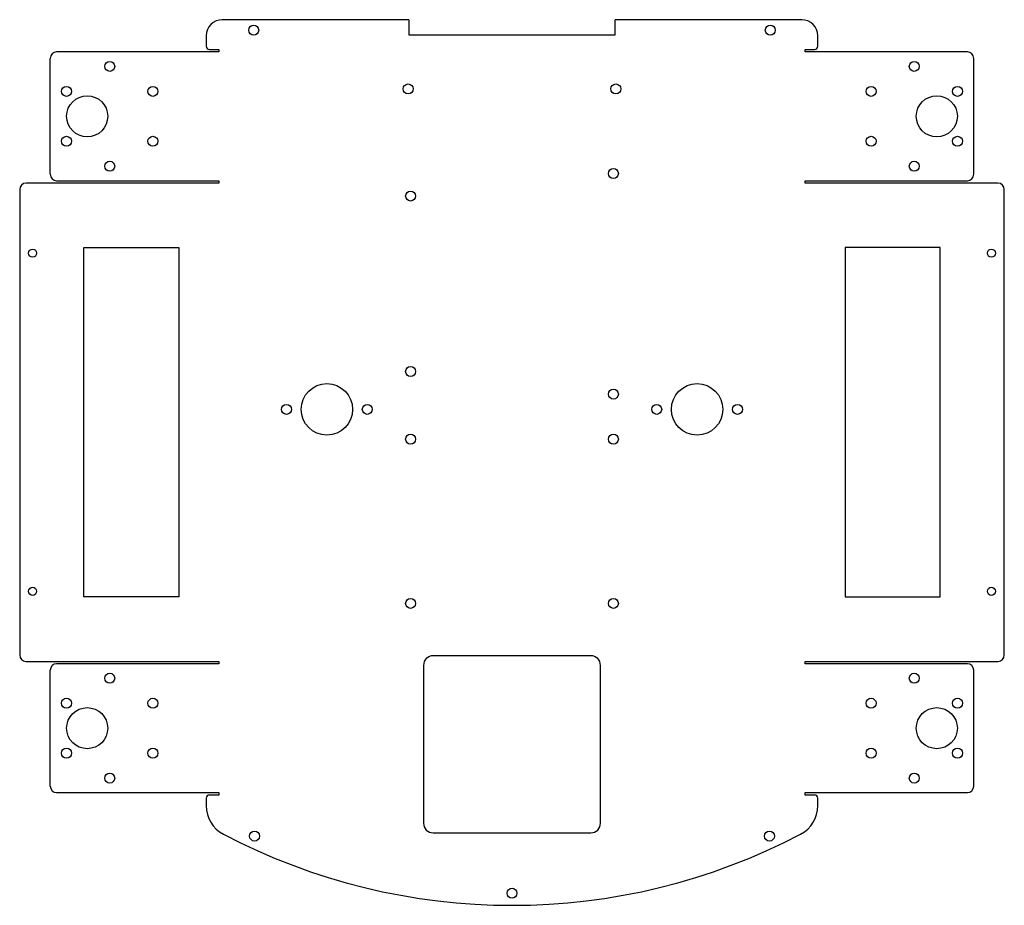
# Model space of a CAD drawing. Header units: millimetres. Extents: x -153 to 153, y -150 to 125.
import ezdxf

# ---------------------------------------------------------------- set-up
doc = ezdxf.new("R2010")
doc.units = ezdxf.units.MM

msp = doc.modelspace()

# ---------------------------------------------------------------- linework, layer by layer
at = {"color": 7, "linetype": 'Continuous', "lineweight": 25}
for p, q in [((-32, 125), (-90, 125)), ((-32, 125), (-32, 120.25)), ((90, 125), (32, 125)), ((32, 120.25), (32, 125)), ((-95, 120), (-95, 116.75)), ((-32, 120.25), (32, 120.25)), ((95, 116.75), (95, 120)), ((-91.1, 115), (-141.47, 115)), ((-94, 115.75), (-91.1, 115.75)), ((-91.1, 115.75), (-91.1, 115)), ((91.1, 115), (91.1, 115.75)), ((91.1, 115.75), (94, 115.75)), ((141.47, 115), (91.1, 115)), ((-143.47, 77), (-143.47, 113)), ((143.47, 77), (143.47, 113)), ((-91.1, 74.25), (-150.94, 74.25)), ((-141.47, 75), (-91.1, 75)), ((-91.1, 75), (-91.1, 74.25)), ((91.1, 74.25), (91.1, 75)), ((91.1, 75), (141.47, 75)), ((150.94, 74.25), (91.1, 74.25)), ((-152.94, 72.25), (-152.94, -72.25)), ((152.94, -72.25), (152.94, 72.25)), ((-132.97, -54.25), (-132.97, 54.25)), ((-132.97, 54.25), (-103.47, 54.25)), ((-103.47, 54.25), (-103.47, -54.25)), ((103.47, 54.25), (103.47, -54.25)), ((132.97, 54.25), (103.47, 54.25)), ((132.97, -54.25), (132.97, 54.25)), ((-103.47, -54.25), (-132.97, -54.25)), ((103.47, -54.25), (132.97, -54.25)), ((24.5, -72.5), (-24.5, -72.5)), ((-150.94, -74.25), (-91.1, -74.25)), ((-91.1, -75), (-141.47, -75)), ((-91.1, -74.25), (-91.1, -75)), ((-27.5, -75.5), (-27.5, -124.5)), ((27.5, -124.5), (27.5, -75.5)), ((91.1, -75), (91.1, -74.25)), ((91.1, -74.25), (150.94, -74.25)), ((141.47, -75), (91.1, -75)), ((-143.47, -113), (-143.47, -77)), ((143.47, -113), (143.47, -77)), ((-141.47, -115), (-91.1, -115)), ((-91.1, -115.75), (-94, -115.75)), ((-91.1, -115), (-91.1, -115.75)), ((91.1, -115.75), (91.1, -115)), ((91.1, -115), (141.47, -115)), ((94, -115.75), (91.1, -115.75)), ((-95, -116.75), (-95, -119.06)), ((95, -119.06), (95, -116.75)), ((-24.5, -127.5), (24.5, -127.5))]:
    msp.add_line(p, q, dxfattribs=at)
for centre, radius in [((-80.25, 121.75), 1.55), ((80.25, 121.75), 1.55), ((-124.97, 110.5), 1.55), ((124.97, 110.5), 1.55), ((-138.39, 102.75), 1.55), ((-111.55, 102.75), 1.55), ((-32.25, 103.5), 1.55), ((32.25, 103.5), 1.55), ((111.55, 102.75), 1.55), ((138.39, 102.75), 1.55), ((-131.97, 95), 6.38), ((131.97, 95), 6.38), ((-138.39, 87.25), 1.55), ((-111.55, 87.25), 1.55), ((111.55, 87.25), 1.55), ((138.39, 87.25), 1.55), ((-124.97, 79.5), 1.55), ((124.97, 79.5), 1.55), ((31.5, 77.25), 1.55), ((-31.5, 70.25), 1.55), ((-148.94, 52.5), 1.25), ((148.94, 52.5), 1.25), ((-31.5, 15.75), 1.55), ((-57.5, 4), 8), ((31.5, 8.75), 1.55), ((57.5, 4), 8), ((-70.05, 4), 1.55), ((-44.95, 4), 1.55), ((44.95, 4), 1.55), ((70.05, 4), 1.55), ((-31.5, -5.25), 1.55), ((31.5, -5.25), 1.55), ((-148.94, -52.5), 1.25), ((148.94, -52.5), 1.25), ((-31.5, -56.25), 1.55), ((31.5, -56.25), 1.55), ((-124.97, -79.5), 1.55), ((124.97, -79.5), 1.55), ((-138.39, -87.25), 1.55), ((-131.97, -95), 6.38), ((-111.55, -87.25), 1.55), ((111.55, -87.25), 1.55), ((131.97, -95), 6.38), ((138.39, -87.25), 1.55), ((-138.39, -102.75), 1.55), ((-111.55, -102.75), 1.55), ((111.55, -102.75), 1.55), ((138.39, -102.75), 1.55), ((-124.97, -110.5), 1.55), ((124.97, -110.5), 1.55), ((-79.98, -128.52), 1.55), ((79.98, -128.52), 1.55), ((0, -146.25), 1.55)]:
    msp.add_circle(centre, radius, dxfattribs=at)
for centre, radius, start, end in [((-90, 120), 5, 90, 180), ((90, 120), 5, 0, 90), ((-94, 116.75), 1, 180, 270), ((94, 116.75), 1, 270, 0), ((-141.47, 113), 2, 90, 180), ((141.47, 113), 2, 0, 90), ((-141.47, 77), 2, 180, 270), ((141.47, 77), 2, 270, 0), ((-150.94, 72.25), 2, 90, 180), ((150.94, 72.25), 2, 0, 90), ((-150.94, -72.25), 2, 180, 270), ((-24.5, -75.5), 3, 90, 180), ((24.5, -75.5), 3, 0, 90), ((150.94, -72.25), 2, 270, 0), ((-141.47, -77), 2, 90, 180), ((141.47, -77), 2, 0, 90), ((-141.47, -113), 2, 180, 270), ((141.47, -113), 2, 270, 0), ((-94, -116.75), 1, 90, 180), ((94, -116.75), 1, 0, 90), ((-85, -119.06), 10, 180, 242.3234), ((85, -119.06), 10, 297.6766, 0), ((-24.5, -124.5), 3, 180, 270), ((24.5, -124.5), 3, 270, 0), ((0, 43), 193, 242.3234, 297.6766)]:
    msp.add_arc(centre, radius, start, end, dxfattribs=at)

doc.saveas('drawing.dxf')
